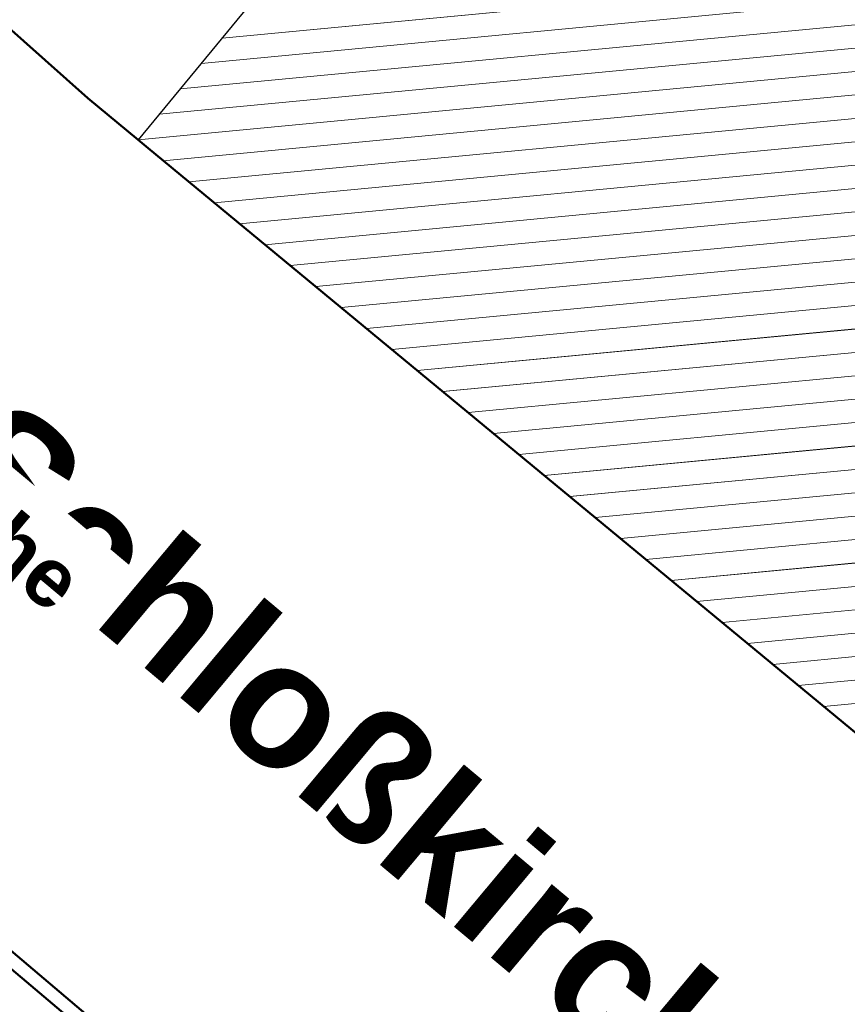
# Model space of a CAD drawing. Header units: millimetres. Extents: x 32365810 to 32368499, y 5620272 to 5622478.
# Tile 101 of 249: x 32366614 to 32366627, y 5620648 to 5620664. Entities that reach past the tile are written whole.
import ezdxf

# ---------------------------------------------------------------- set-up
doc = ezdxf.new("R2010")
doc.units = ezdxf.units.MM
for name, pattern in [('1600.1047', [0]), ('1600.2013', [0, 0]), ('1600.2028', [0]), ('1600.2505', [0])]:
    doc.linetypes.add(name, pattern=pattern)
doc.layers.get('0').update_dxf_attribs({"color": 1, "linetype": 'CONTINUOUS'})
doc.layers.add('_K_Flurstücke_Grenzpunkte', color=251, linetype='CONTINUOUS', lineweight=50)
for name, color, linetype in [('_K_Gebäude', 251, 'CONTINUOUS'), ('_K_Lagebezeichnungen', 251, 'CONTINUOUS'), ('_K_Siedlungsflächen - Bauwerke u. Einrichtungen', 251, 'CONTINUOUS')]:
    doc.layers.add(name, color=color, linetype=linetype)
for name, color, linetype, transparency in [('Flurstücke_Grenzpunkte', 11, 'CONTINUOUS', 0.75), ('Gebäude', 31, 'CONTINUOUS', 0.75), ('Lagebezeichnungen', 12, 'CONTINUOUS', 0.75), ('Siedlungsflächen - Bauwerke u. Einrichtungen', 51, 'CONTINUOUS', 0.75)]:
    doc.layers.add(name, color=color, linetype=linetype, transparency=transparency)
doc.styles.add('Name - Bauwerken u. Einrichtungen - F 10', font='arialbd.ttf')

# ---------------------------------------------------------------- blocks, each defined once
blk = doc.blocks.new('O287')
at = {"layer": 'Flurstücke_Grenzpunkte', "color": 251, "linetype": '1600.2013', "lineweight": 50, "true_color": 0x566563}
blk.add_line((32366143.218265, 5621981.743823), (32366108.592265, 5622011.017823), dxfattribs=at)
blk = doc.blocks.new('O864')
at = {"layer": 'Flurstücke_Grenzpunkte', "color": 7, "linetype": '1600.2028', "lineweight": 35}
blk.add_line((32366143.073, 5621981.572), (32366108.447, 5622010.846), dxfattribs=at)
blk = doc.blocks.new('O1061')
at = {"layer": 'Flurstücke_Grenzpunkte', "color": 7, "linetype": '1600.2028', "lineweight": 35}
for p, q in [((32366115.417, 5622020.014), (32366108.446, 5622026.222)), ((32366116.225, 5622019.346), (32366115.417, 5622020.014)), ((32366116.386, 5622019.212), (32366116.225, 5622019.346)), ((32366149.298, 5621992.014), (32366116.386, 5622019.212)), ((32366143.073, 5621981.572), (32366108.447, 5622010.846))]:
    blk.add_line(p, q, dxfattribs=at)
blk = doc.blocks.new('O1222')
at = {"layer": 'Flurstücke_Grenzpunkte', "color": 7, "linetype": '1600.2028', "lineweight": 35}
for p, q in [((32366115.417, 5622020.014), (32366108.446, 5622026.222)), ((32366116.225, 5622019.346), (32366115.417, 5622020.014)), ((32366116.386, 5622019.212), (32366116.225, 5622019.346)), ((32366149.298, 5621992.014), (32366116.386, 5622019.212))]:
    blk.add_line(p, q, dxfattribs=at)
blk = doc.blocks.new('O2884')
at = {"layer": 'Gebäude', "color": 7, "linetype": '1600.2505', "lineweight": 18}
for p, q in [((32366117.993, 5622021.486), (32366116.225, 5622019.346)), ((32366116.225, 5622019.346), (32366116.386, 5622019.212)), ((32366116.386, 5622019.212), (32366149.298, 5621992.014))]:
    blk.add_line(p, q, dxfattribs=at)
blk = doc.blocks.new('*X1295')
at = {"color": 253, "linetype": '1600.1047', "lineweight": 18, "true_color": 0xb2b2b2}
for p, q in [((32366117.576924, 5622020.982379), (32366127.20061, 5622021.897215)), ((32366117.23919, 5622020.573583), (32366127.613898, 5622021.559812)), ((32366116.901456, 5622020.164787), (32366128.027186, 5622021.222409)), ((32366116.563722, 5622019.755991), (32366128.440474, 5622020.885006)), ((32366116.225988, 5622019.347195), (32366128.853763, 5622020.547603)), ((32366116.631575, 5622019.00906), (32366129.267051, 5622020.2102)), ((32366117.040378, 5622018.671231), (32366129.680339, 5622019.872797)), ((32366117.449182, 5622018.333402), (32366130.093627, 5622019.535394)), ((32366117.857986, 5622017.995572), (32366130.506915, 5622019.197991)), ((32366118.266789, 5622017.657743), (32366130.920204, 5622018.860588)), ((32366118.675593, 5622017.319914), (32366131.333492, 5622018.523185)), ((32366119.084396, 5622016.982084), (32366131.74678, 5622018.185782)), ((32366119.4932, 5622016.644255), (32366132.160068, 5622017.848379)), ((32366119.902003, 5622016.306426), (32366132.573357, 5622017.510976)), ((32366120.310807, 5622015.968597), (32366132.986645, 5622017.173573)), ((32366120.71961, 5622015.630767), (32366133.399933, 5622016.83617)), ((32366121.128414, 5622015.292938), (32366133.813221, 5622016.498767)), ((32366121.537217, 5622014.955109), (32366134.226509, 5622016.161364)), ((32366121.946021, 5622014.617279), (32366134.639798, 5622015.823961)), ((32366122.354824, 5622014.27945), (32366135.053086, 5622015.486558)), ((32366122.763628, 5622013.941621), (32366135.466374, 5622015.149155)), ((32366123.172431, 5622013.603791), (32366135.879662, 5622014.811752)), ((32366123.581235, 5622013.265962), (32366136.292951, 5622014.474349)), ((32366123.990038, 5622012.928133), (32366136.706239, 5622014.136946)), ((32366124.398842, 5622012.590303), (32366137.119527, 5622013.799543)), ((32366124.807645, 5622012.252474), (32366137.532815, 5622013.46214)), ((32366125.216449, 5622011.914645), (32366137.946103, 5622013.124737)), ((32366125.625253, 5622011.576816), (32366138.359392, 5622012.787334)), ((32366126.034056, 5622011.238986), (32366138.77268, 5622012.449931)), ((32366126.44286, 5622010.901157), (32366139.185968, 5622012.112528)), ((32366126.851663, 5622010.563328), (32366139.599256, 5622011.775125)), ((32366127.260467, 5622010.225498), (32366140.012545, 5622011.437722))]:
    blk.add_line(p, q, dxfattribs=at)

msp = doc.modelspace()

# ---------------------------------------------------------------- linework, layer by layer
at = {"layer": '_K_Flurstücke_Grenzpunkte', "linetype": '1600.2028'}
for points in [[(32366611.396, 5620671.581), (32366618.837, 5620677.583), (32366624.866, 5620668.915), (32366627.711, 5620670.88), (32366633.747, 5620666.051), (32366638.524, 5620662.23), (32366644.543, 5620657.413), (32366649.445, 5620653.491), (32366654.746, 5620649.251), (32366658.365, 5620646.355), (32366661.187, 5620644.097), (32366661.631, 5620643.396), (32366664.518, 5620638.839), (32366649.123, 5620634.268), (32366616.211, 5620661.466), (32366616.05, 5620661.6), (32366615.242, 5620662.268), (32366608.271, 5620668.476)], [(32366697.148, 5620636.134), (32366691.983, 5620639.989), (32366677.371, 5620651.811), (32366669.92, 5620642.231), (32366669.506, 5620642.562), (32366664.518, 5620638.839), (32366649.123, 5620634.268), (32366616.211, 5620661.466), (32366616.05, 5620661.6), (32366615.242, 5620662.268), (32366608.271, 5620668.476), (32366595.418, 5620663.969), (32366596.321, 5620663.205), (32366598.356, 5620661.485), (32366608.272, 5620653.1), (32366642.898, 5620623.826), (32366649.212, 5620618.487), (32366653.405, 5620623.481), (32366671.243, 5620628.643), (32366671.201, 5620628.787), (32366676.702, 5620630.379), (32366676.744, 5620630.234)]]:
    msp.add_lwpolyline(points, close=True, dxfattribs=at)
msp.add_lwpolyline([(32366642.898, 5620623.826), (32366608.272, 5620653.1), (32366598.356, 5620661.485), (32366596.321, 5620663.205), (32366595.418, 5620663.969), (32366594.291, 5620662.661), (32366592.324, 5620660.376), (32366591.282, 5620659.165), (32366589.243, 5620656.796), (32366588.167, 5620655.549), (32366586.504, 5620653.615), (32366585.44, 5620652.381), (32366586.304, 5620651.63), (32366588.486, 5620649.737), (32366560.752, 5620616.818)], dxfattribs=at)
at = {"layer": '_K_Gebäude', "linetype": '1600.2505', "lineweight": -2}
msp.add_lwpolyline([(32366616.05, 5620661.6), (32366616.211, 5620661.466), (32366649.123, 5620634.268), (32366664.518, 5620638.839), (32366661.631, 5620643.396), (32366661.187, 5620644.097), (32366658.365, 5620646.355), (32366653.793, 5620645.063), (32366652.455, 5620643.391), (32366622.931, 5620667.494), (32366617.818, 5620663.74)], close=True, dxfattribs=at)
at = {"layer": '_K_Siedlungsflächen - Bauwerke u. Einrichtungen', "linetype": '1600.1047', "lineweight": 18}
for p, q in [((32366617.402, 5620663.236), (32366627.026, 5620664.151)), ((32366617.065, 5620662.827), (32366627.439, 5620663.813)), ((32366616.727, 5620662.418), (32366627.853, 5620663.476)), ((32366616.389, 5620662.01), (32366628.266, 5620663.139)), ((32366616.051, 5620661.601), (32366628.679, 5620662.801)), ((32366616.457, 5620661.263), (32366629.092, 5620662.464)), ((32366616.866, 5620660.925), (32366629.506, 5620662.126)), ((32366617.275, 5620660.587), (32366629.919, 5620661.789)), ((32366617.683, 5620660.249), (32366630.332, 5620661.452)), ((32366618.092, 5620659.911), (32366630.746, 5620661.114)), ((32366618.501, 5620659.574), (32366631.159, 5620660.777)), ((32366618.91, 5620659.236), (32366631.572, 5620660.439)), ((32366619.319, 5620658.898), (32366631.985, 5620660.102)), ((32366619.727, 5620658.56), (32366632.399, 5620659.765)), ((32366620.136, 5620658.222), (32366632.812, 5620659.427)), ((32366620.545, 5620657.884), (32366633.225, 5620659.09)), ((32366620.954, 5620657.547), (32366633.639, 5620658.752)), ((32366621.363, 5620657.209), (32366634.052, 5620658.415)), ((32366621.771, 5620656.871), (32366634.465, 5620658.078)), ((32366622.18, 5620656.533), (32366634.879, 5620657.74)), ((32366622.589, 5620656.195), (32366635.292, 5620657.403)), ((32366622.998, 5620655.857), (32366635.705, 5620657.065)), ((32366623.407, 5620655.52), (32366636.118, 5620656.728)), ((32366623.815, 5620655.182), (32366636.532, 5620656.391)), ((32366624.224, 5620654.844), (32366636.945, 5620656.053)), ((32366624.633, 5620654.506), (32366637.358, 5620655.716)), ((32366625.042, 5620654.168), (32366637.772, 5620655.378)), ((32366625.451, 5620653.83), (32366638.185, 5620655.041)), ((32366625.859, 5620653.493), (32366638.598, 5620654.704)), ((32366626.268, 5620653.155), (32366639.011, 5620654.366)), ((32366626.677, 5620652.817), (32366639.425, 5620654.029)), ((32366627.086, 5620652.479), (32366639.838, 5620653.691))]:
    msp.add_line(p, q, dxfattribs=at)

# ---------------------------------------------------------------- texts
at = {"layer": '_K_Lagebezeichnungen', "style": 'Name - Bauwerken u. Einrichtungen - F 10'}
msp.add_text('An der Schloßkirche', height=2, rotation=320.0879, dxfattribs=at).set_placement((32366605.27, 5620662.204))

# ---------------------------------------------------------------- next in the draw order: texts
at = {"layer": 'Lagebezeichnungen', "color": 7, "lineweight": 18, "insert": (32366610.002, 5620658.448), "char_height": 0.95, "attachment_point": 5, "rotation": 320.0879, "line_spacing_factor": 0.69, "style": 'Name - Bauwerken u. Einrichtungen - F 10', "bg_fill": 2}
msp.add_mtext('An der Schloßkirche', dxfattribs=at)

# ---------------------------------------------------------------- next in the draw order: block references
at = {"layer": 'Flurstücke_Grenzpunkte', "color": 7, "true_color": 0xffffff}
msp.add_blockref('O287', (499.825, -1357.746), dxfattribs=at)

# ---------------------------------------------------------------- next in the draw order: block references
msp.add_blockref('O864', (499.825, -1357.746), dxfattribs=at)

# ---------------------------------------------------------------- next in the draw order: block references
msp.add_blockref('O1061', (499.825, -1357.746), dxfattribs=at)

# ---------------------------------------------------------------- next in the draw order: block references
msp.add_blockref('O1222', (499.825, -1357.746), dxfattribs=at)

# ---------------------------------------------------------------- next in the draw order: block references
at = {"layer": 'Gebäude', "color": 7, "true_color": 0xffffff}
msp.add_blockref('O2884', (499.825, -1357.746), dxfattribs=at)

# ---------------------------------------------------------------- next in the draw order: block references
at = {"layer": 'Siedlungsflächen - Bauwerke u. Einrichtungen', "color": 7, "true_color": 0xffffff}
msp.add_blockref('*X1295', (499.825, -1357.746), dxfattribs=at)

doc.saveas('drawing.dxf')
